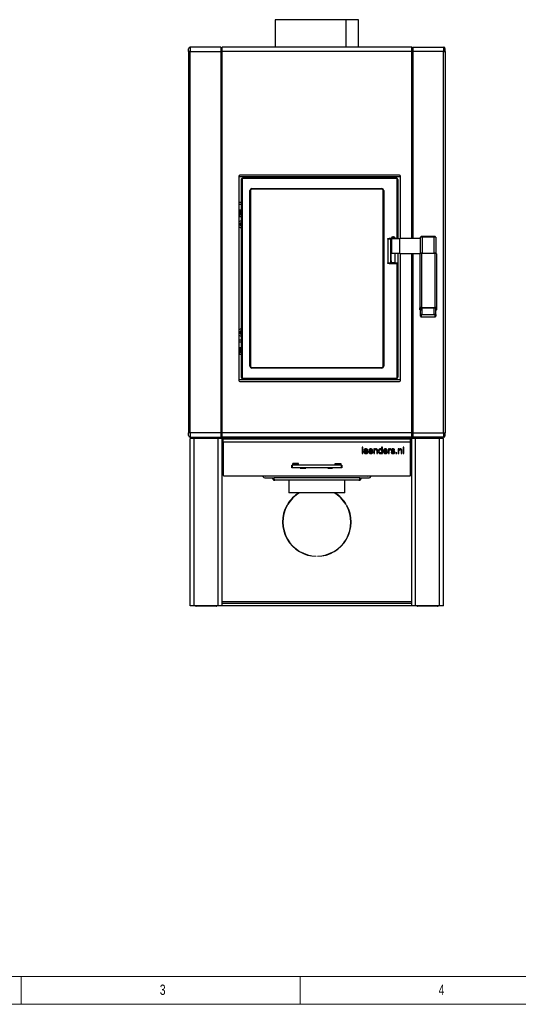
# Model space of a CAD drawing. Header units: millimetres. Extents: x 170 to 4050, y 55 to 2915.
# Tile 2 of 4: x 1167 to 2061, y 55 to 1821. Entities that reach past the tile are written whole.
import ezdxf

# ---------------------------------------------------------------- set-up
doc = ezdxf.new("R2010")
doc.units = ezdxf.units.MM
doc.header["$LTSCALE"] = 10
doc.styles.add('SLDTEXTSTYLE0', font='TXT', dxfattribs={"width": 0.75})

msp = doc.modelspace()

# ---------------------------------------------------------------- linework, layer by layer
for p, q in [((1625.4, 1821), (1625.4, 1772)), ((1752.4, 1821), (1625.4, 1821)), ((1752.4, 1772), (1752.4, 1821)), ((1752.4, 1821), (1752.7, 1821)), ((1752.7, 1772), (1752.7, 1821)), ((1774.4, 1821), (1752.7, 1821)), ((1774.4, 1772), (1774.4, 1821)), ((1469.9, 1764), (1469.9, 1769)), ((1472.9, 1772), (1472.9, 1764)), ((1527.9, 1772), (1472.9, 1772)), ((1527.9, 1772), (1527.9, 1764)), ((1527.9, 1772), (1529.9, 1770)), ((1869.9, 1772), (1529.9, 1772)), ((1529.9, 1764), (1529.9, 1772)), ((1871.9, 1772), (1869.9, 1770)), ((1869.9, 1764), (1869.9, 1772)), ((1871.9, 1772), (1871.9, 1764)), ((1871.9, 1772), (1926.9, 1772)), ((1926.9, 1772), (1926.9, 1764)), ((1929.9, 1764), (1929.9, 1769)), ((1469.9, 1764), (1469.9, 1080)), ((1472.9, 1764), (1469.9, 1764)), ((1472.9, 1080), (1472.9, 1764)), ((1472.9, 1764), (1527.9, 1764)), ((1527.9, 1764), (1527.9, 1080)), ((1527.9, 1764), (1529.9, 1764)), ((1869.9, 1764), (1529.9, 1764)), ((1529.9, 1080), (1529.9, 1764)), ((1871.9, 1764), (1869.9, 1764)), ((1869.9, 1428.7), (1869.9, 1764)), ((1871.9, 1764), (1871.9, 1428.7)), ((1926.9, 1764), (1871.9, 1764)), ((1926.9, 1080), (1926.9, 1764)), ((1926.9, 1764), (1929.9, 1764)), ((1929.9, 1764), (1929.9, 1080)), ((1559.9, 1540), (1559.9, 1174)), ((1849.9, 1539), (1559.9, 1539)), ((1847.9, 1542), (1561.9, 1542)), ((1567.3, 1536.1), (1567.3, 1537.1)), ((1567.3, 1537.1), (1842.3, 1537.1)), ((1842.3, 1536.1), (1842.3, 1537.1)), ((1849.9, 1428.7), (1849.9, 1540)), ((1564.8, 1179.1), (1564.8, 1535.1)), ((1564.8, 1535.1), (1564.8, 1535.1)), ((1565.8, 1534.9), (1565.7, 1534.6)), ((1565.7, 1534.6), (1565.7, 1179.1)), ((1842.3, 1536.1), (1567.3, 1536.1)), ((1843.8, 1428.8), (1843.8, 1534.6)), ((1843.8, 1534.6), (1844.8, 1534.6)), ((1844.8, 1534.6), (1844.8, 1428.8)), ((1579.8, 1199.6), (1579.8, 1514.6)), ((1579.8, 1514.6), (1580.8, 1514.6)), ((1580.8, 1514.6), (1580.8, 1199.6)), ((1583.3, 1518.1), (1816.3, 1518.1)), ((1583.3, 1518.1), (1583.3, 1517.1)), ((1816.3, 1517.1), (1583.3, 1517.1)), ((1816.3, 1518.1), (1816.3, 1517.1)), ((1818.8, 1514.6), (1819.8, 1514.6)), ((1818.8, 1199.6), (1818.8, 1514.6)), ((1819.8, 1514.6), (1819.8, 1199.6)), ((1564.8, 1493), (1559.9, 1493)), ((1559.9, 1490.1), (1564.7, 1490.1)), ((1564.7, 1480.1), (1564.7, 1490.1)), ((1564.8, 1490.1), (1564.7, 1490.1)), ((1559.9, 1480.1), (1564.7, 1480.1)), ((1559.9, 1478.8), (1562.1, 1478.8)), ((1559.9, 1478.5), (1561.9, 1478.5)), ((1559.9, 1470.5), (1561.9, 1470.5)), ((1562.1, 1470.3), (1559.9, 1470.3)), ((1559.9, 1468), (1564.8, 1468)), ((1561.9, 1470.5), (1561.9, 1478.5)), ((1562.1, 1478.8), (1562.1, 1470.3)), ((1564.8, 1480.1), (1564.7, 1480.1)), ((1563.9, 1457.2), (1563.9, 1450.9)), ((1833.8, 1430.5), (1839.4, 1430.5)), ((1837.1, 1431.6), (1836.1, 1431.6)), ((1885.9, 1402.4), (1885.9, 1430.8)), ((1909.9, 1432), (1888.9, 1432)), ((1888.9, 1431.2), (1888.9, 1432)), ((1909.9, 1431.2), (1888.9, 1431.2)), ((1888.9, 1431.2), (1888.9, 1402.5)), ((1909.9, 1431.2), (1909.9, 1432)), ((1909.9, 1402.5), (1909.9, 1431.2)), ((1912.9, 1430.8), (1912.9, 1402.4)), ((1827.2, 1428.7), (1832.2, 1428.7)), ((1827.2, 1427.2), (1827.2, 1428.7)), ((1832.2, 1427.2), (1827.2, 1427.2)), ((1827.2, 1427.2), (1827.2, 1385.2)), ((1833.1, 1428.8), (1830.2, 1428.8)), ((1832.2, 1428.7), (1832.2, 1427.2)), ((1832.2, 1427.2), (1832.2, 1385.2)), ((1833.1, 1423.8), (1832.2, 1423.8)), ((1833.1, 1428.6), (1833.1, 1423.8)), ((1833.4, 1386), (1833.4, 1429.9)), ((1833.6, 1430.3), (1833.6, 1428.7)), ((1833.6, 1428.7), (1833.6, 1401.7)), ((1833.6, 1428.7), (1848.6, 1428.7)), ((1839.6, 1430.3), (1839.6, 1428.7)), ((1843.8, 1428.8), (1840.1, 1428.8)), ((1844.8, 1428.8), (1843.8, 1428.8)), ((1844.8, 1428.7), (1844.8, 1428.8)), ((1885.9, 1428.7), (1848.6, 1428.7)), ((1848.6, 1401.7), (1848.6, 1428.7)), ((1848.6, 1401.7), (1833.6, 1401.7)), ((1839.8, 1401.7), (1839.8, 1385.2)), ((1844.8, 1401.7), (1844.8, 1385.2)), ((1848.6, 1401.7), (1884.8, 1401.7)), ((1849.9, 1174), (1849.9, 1401.7)), ((1869.9, 1080), (1869.9, 1401.7)), ((1871.9, 1401.7), (1871.9, 1080)), ((1885.4, 1402.3), (1884.4, 1401.3)), ((1884.4, 1401.3), (1884.4, 1304.2)), ((1887.4, 1401.7), (1887.4, 1402.5)), ((1887.4, 1402.5), (1911.4, 1402.5)), ((1911.4, 1401.7), (1887.4, 1401.7)), ((1887.4, 1401.7), (1887.4, 1304.6)), ((1911.4, 1401.7), (1911.4, 1402.5)), ((1911.4, 1401.7), (1911.4, 1304.6)), ((1914.4, 1401.3), (1913.4, 1402.3)), ((1914.4, 1401.3), (1914.4, 1304.2)), ((1827.2, 1385.2), (1832.2, 1385.2)), ((1827.2, 1383.7), (1827.2, 1385.2)), ((1832.2, 1383.7), (1827.2, 1383.7)), ((1830.2, 1383.6), (1843.8, 1383.6)), ((1832.2, 1388.6), (1833.1, 1388.6)), ((1832.2, 1385.2), (1832.2, 1383.7)), ((1833.1, 1388.6), (1833.1, 1386.6)), ((1839.6, 1385), (1834.4, 1385)), ((1839.8, 1385.2), (1844.8, 1385.2)), ((1839.8, 1383.7), (1839.8, 1385.2)), ((1844.8, 1383.7), (1839.8, 1383.7)), ((1843.8, 1179.6), (1843.8, 1383.6)), ((1843.8, 1383.6), (1844.8, 1383.6)), ((1844.8, 1385.2), (1844.8, 1383.7)), ((1844.8, 1383.6), (1844.8, 1383.7)), ((1844.8, 1383.6), (1844.8, 1179.6)), ((1885.4, 1303.2), (1884.4, 1304.2)), ((1884.4, 1300.9), (1884.4, 1304.2)), ((1884.4, 1300.9), (1885.4, 1299.9)), ((1884.4, 1300.8), (1884.4, 1300.9)), ((1884.4, 1300.8), (1885.4, 1299.8)), ((1885.4, 1303.2), (1885.4, 1299.9)), ((1885.9, 1292.1), (1885.9, 1303)), ((1885.9, 1289.2), (1885.9, 1292.1)), ((1886.9, 1291.1), (1886.9, 1288.2)), ((1887.4, 1304.6), (1911.4, 1304.6)), ((1887.4, 1303.5), (1887.4, 1304.6)), ((1911.4, 1303.5), (1887.4, 1303.5)), ((1909.9, 1303.4), (1888.9, 1303.4)), ((1888.9, 1292.5), (1888.9, 1303.4)), ((1888.9, 1292.5), (1909.9, 1292.5)), ((1888.9, 1292.5), (1888.9, 1291.4)), ((1909.9, 1291.4), (1888.9, 1291.4)), ((1909.9, 1292.5), (1909.9, 1303.4)), ((1909.9, 1292.5), (1909.9, 1291.4)), ((1911.4, 1303.5), (1911.4, 1304.6)), ((1911.9, 1288.2), (1911.9, 1291.1)), ((1912.9, 1292.1), (1912.9, 1303)), ((1912.9, 1292.1), (1912.9, 1289.2)), ((1913.4, 1303.2), (1914.4, 1304.2)), ((1913.4, 1299.9), (1913.4, 1303.2)), ((1914.4, 1300.9), (1913.4, 1299.9)), ((1913.4, 1299.8), (1914.4, 1300.8)), ((1914.4, 1304.2), (1914.4, 1300.9)), ((1914.4, 1300.9), (1914.4, 1300.8)), ((1888.9, 1287.9), (1909.9, 1287.9)), ((1888.9, 1287.9), (1909.9, 1287.9)), ((1888.9, 1287.9), (1888.9, 1287.9)), ((1909.9, 1287.9), (1909.9, 1287.9)), ((1563.9, 1263.2), (1563.9, 1256.9)), ((1564.8, 1246), (1559.9, 1246)), ((1559.9, 1243.1), (1564.7, 1243.1)), ((1564.7, 1233.1), (1564.7, 1243.1)), ((1564.8, 1243.1), (1564.7, 1243.1)), ((1559.9, 1233.1), (1564.7, 1233.1)), ((1559.9, 1231.8), (1562.1, 1231.8)), ((1559.9, 1231.5), (1561.9, 1231.5)), ((1559.9, 1223.5), (1561.9, 1223.5)), ((1562.1, 1223.3), (1559.9, 1223.3)), ((1559.9, 1221), (1564.8, 1221)), ((1561.9, 1223.5), (1561.9, 1231.5)), ((1562.1, 1231.8), (1562.1, 1223.3)), ((1564.8, 1233.1), (1564.7, 1233.1)), ((1579.8, 1199.6), (1580.8, 1199.6)), ((1583.3, 1197.1), (1583.3, 1196.1)), ((1583.3, 1197.1), (1816.3, 1197.1)), ((1816.3, 1196.1), (1583.3, 1196.1)), ((1816.3, 1197.1), (1816.3, 1196.1)), ((1818.8, 1199.6), (1819.8, 1199.6)), ((1849.9, 1175), (1559.9, 1175)), ((1561.9, 1172), (1847.9, 1172)), ((1565.1, 1178.4), (1565.7, 1179.1)), ((1566.7, 1178.1), (1566.1, 1177.5)), ((1566.7, 1178.1), (1842.3, 1178.1)), ((1842.3, 1177.1), (1567.3, 1177.1)), ((1842.3, 1177.1), (1842.3, 1178.1)), ((1844.8, 1179.6), (1843.8, 1179.6)), ((1472.9, 1080), (1469.9, 1080)), ((1469.9, 1075), (1469.9, 1080)), ((1472.9, 1080), (1472.9, 1072)), ((1527.9, 1080), (1472.9, 1080)), ((1527.9, 1080), (1527.9, 1072)), ((1527.9, 1080), (1529.9, 1080)), ((1869.9, 1080), (1529.9, 1080)), ((1529.9, 1072), (1529.9, 1080)), ((1871.9, 1080), (1869.9, 1080)), ((1869.9, 1072), (1869.9, 1080)), ((1871.9, 1080), (1871.9, 1072)), ((1871.9, 1080), (1926.9, 1080)), ((1926.9, 1080), (1926.9, 1072)), ((1926.9, 1080), (1929.9, 1080)), ((1929.9, 1075), (1929.9, 1080)), ((1472.9, 1072), (1527.9, 1072)), ((1472.9, 770), (1472.9, 1070)), ((1479.9, 1070), (1472.9, 1070)), ((1479.9, 770), (1479.9, 1070)), ((1522.9, 1070), (1479.9, 1070)), ((1492.9, 1072), (1492.9, 1070)), ((1517.9, 1072), (1517.9, 1070)), ((1522.9, 770), (1522.9, 1070)), ((1529.9, 1070), (1522.9, 1070)), ((1529.9, 1074), (1527.9, 1072)), ((1527.9, 1072), (1529.9, 1072)), ((1869.9, 1072), (1529.9, 1072)), ((1529.9, 1072), (1529.9, 1070)), ((1529.9, 770), (1529.9, 1070)), ((1531.9, 1068.5), (1530.4, 1068.5)), ((1530.4, 1033.5), (1530.4, 1068.5)), ((1531.9, 1062.1), (1531.9, 1068.5)), ((1531.9, 1062.1), (1531.9, 1004.1)), ((1867.8, 1068.5), (1532, 1068.5)), ((1532, 1062.5), (1532, 1068.5)), ((1532.9, 1071), (1532.9, 1070.6)), ((1533.5, 1071), (1532.9, 1071)), ((1866.9, 1063.1), (1532.9, 1063.1)), ((1866.3, 1071), (1533.5, 1071)), ((1866.9, 1071), (1866.3, 1071)), ((1866.9, 1071), (1866.9, 1070.6)), ((1867.8, 1062.5), (1867.8, 1068.5)), ((1867.9, 1068.5), (1869.4, 1068.5)), ((1867.9, 1062.1), (1867.9, 1068.5)), ((1867.9, 1004.1), (1867.9, 1062.1)), ((1869.4, 1033.5), (1869.4, 1068.5)), ((1869.9, 1074), (1871.9, 1072)), ((1869.9, 1072), (1869.9, 1070)), ((1869.9, 1072), (1871.9, 1072)), ((1869.9, 770), (1869.9, 1070)), ((1876.9, 1070), (1869.9, 1070)), ((1926.9, 1072), (1871.9, 1072)), ((1876.9, 770), (1876.9, 1070)), ((1919.9, 1070), (1876.9, 1070)), ((1881.9, 1072), (1881.9, 1070)), ((1906.9, 1072), (1906.9, 1070)), ((1919.9, 770), (1919.9, 1070)), ((1926.9, 1070), (1919.9, 1070)), ((1926.9, 770), (1926.9, 1070)), ((1782.3, 1054.2), (1780.9, 1054.2)), ((1780.9, 1054.2), (1780.9, 1042.8)), ((1780.9, 1042.8), (1782.3, 1042.8)), ((1782.3, 1042.8), (1782.3, 1054.2)), ((1791.5, 1047.9), (1784, 1047.9)), ((1784.3, 1049.1), (1785.8, 1049.1)), ((1785.4, 1046.6), (1791.5, 1046.6)), ((1789.7, 1049.1), (1791.2, 1049.1)), ((1791.5, 1045.1), (1790.1, 1045.3)), ((1800.2, 1047.9), (1792.8, 1047.9)), ((1793.1, 1049.1), (1794.6, 1049.1)), ((1794.2, 1046.6), (1800.3, 1046.6)), ((1798.5, 1049.1), (1799.9, 1049.1)), ((1800.3, 1045.1), (1798.8, 1045.3)), ((1803.4, 1051.1), (1801.9, 1051.1)), ((1801.9, 1051.1), (1801.9, 1042.8)), ((1801.9, 1042.8), (1803.4, 1042.8)), ((1803.4, 1050), (1803.4, 1051.1)), ((1803.4, 1042.8), (1803.4, 1047.3)), ((1807.2, 1047.8), (1807.2, 1042.8)), ((1807.2, 1042.8), (1808.6, 1042.8)), ((1808.6, 1042.8), (1808.6, 1047.9)), ((1810.2, 1047.5), (1811.7, 1047.5)), ((1811.7, 1046.4), (1810.2, 1046.4)), ((1817.4, 1054.2), (1815.9, 1054.2)), ((1815.9, 1054.2), (1815.9, 1050)), ((1815.9, 1047.5), (1817.4, 1047.5)), ((1817.4, 1046.4), (1815.9, 1046.4)), ((1815.9, 1044.1), (1815.9, 1042.8)), ((1815.9, 1042.8), (1817.4, 1042.8)), ((1817.4, 1047.5), (1817.4, 1054.2)), ((1817.4, 1042.8), (1817.4, 1046.4)), ((1826.5, 1047.9), (1819, 1047.9)), ((1819.4, 1049.1), (1820.8, 1049.1)), ((1820.4, 1046.6), (1826.6, 1046.6)), ((1824.7, 1049.1), (1826.2, 1049.1)), ((1826.5, 1045.1), (1825.1, 1045.3)), ((1829.5, 1051.1), (1828.2, 1051.1)), ((1828.2, 1051.1), (1828.2, 1042.8)), ((1828.2, 1042.8), (1829.6, 1042.8)), ((1829.5, 1050), (1829.5, 1051.1)), ((1829.6, 1042.8), (1829.6, 1047.2)), ((1832.1, 1049.6), (1832.5, 1050.9)), ((1834.4, 1045.6), (1833, 1045.4)), ((1837.8, 1048.8), (1839.3, 1048.9)), ((1843.2, 1044.3), (1841.7, 1044.3)), ((1841.7, 1044.3), (1841.7, 1042.8)), ((1841.7, 1042.8), (1843.2, 1042.8)), ((1843.2, 1042.8), (1843.2, 1044.3)), ((1847.1, 1051.1), (1845.7, 1051.1)), ((1845.7, 1051.1), (1845.7, 1042.8)), ((1845.7, 1042.8), (1847.1, 1042.8)), ((1847.1, 1050), (1847.1, 1051.1)), ((1847.1, 1042.8), (1847.1, 1047.3)), ((1850.9, 1047.8), (1850.9, 1042.8)), ((1850.9, 1042.8), (1852.4, 1042.8)), ((1852.4, 1042.8), (1852.4, 1047.9)), ((1854.4, 1054.2), (1854.4, 1042.8)), ((1855.9, 1054.2), (1854.4, 1054.2)), ((1854.4, 1042.8), (1855.9, 1042.8)), ((1855.9, 1042.8), (1855.9, 1054.2)), ((1530.4, 1033.5), (1531.9, 1033.5)), ((1667.1, 1025.1), (1656.7, 1025.1)), ((1656.7, 1025.1), (1656.7, 1022)), ((1656.7, 1024.7), (1656.9, 1024.7)), ((1656.9, 1022), (1656.9, 1024.9)), ((1656.9, 1024.9), (1666.9, 1024.9)), ((1661.9, 1024.9), (1661.9, 1025.1)), ((1666.9, 1022), (1666.9, 1024.9)), ((1666.9, 1024.9), (1667.1, 1024.9)), ((1667.1, 1022), (1667.1, 1025.1)), ((1732.7, 1025.1), (1743.1, 1025.1)), ((1732.7, 1022), (1732.7, 1025.1)), ((1732.7, 1024.9), (1732.9, 1024.9)), ((1732.9, 1022), (1732.9, 1024.9)), ((1732.9, 1024.9), (1742.9, 1024.9)), ((1737.9, 1025.1), (1737.9, 1024.9)), ((1742.9, 1022), (1742.9, 1024.9)), ((1742.9, 1024.7), (1743.1, 1024.7)), ((1743.1, 1025.1), (1743.1, 1022)), ((1869.4, 1033.5), (1867.9, 1033.5)), ((1531.9, 1023), (1529.9, 1023)), ((1531.9, 1022), (1529.9, 1022)), ((1654.9, 1017), (1654.9, 1022)), ((1654.9, 1022), (1655.9, 1022)), ((1655.9, 1017), (1654.9, 1017)), ((1655.9, 1022), (1655.9, 1017)), ((1743.9, 1022), (1655.9, 1022)), ((1743.9, 1017), (1655.9, 1017)), ((1656.7, 1022.7), (1656.9, 1022.7)), ((1680, 1022.1), (1669.8, 1022.1)), ((1669.8, 1022.1), (1669.8, 1022)), ((1669.8, 1017), (1669.8, 1016.9)), ((1669.8, 1016.9), (1680, 1016.9)), ((1680, 1022), (1680, 1022.1)), ((1680, 1016.9), (1680, 1017)), ((1719.8, 1022.1), (1719.8, 1022)), ((1728, 1022.1), (1719.8, 1022.1)), ((1719.8, 1017), (1719.8, 1016.9)), ((1719.8, 1016.9), (1728, 1016.9)), ((1728, 1022), (1728, 1022.1)), ((1728, 1016.9), (1728, 1017)), ((1742.9, 1022.7), (1743.1, 1022.7)), ((1743.9, 1017), (1743.9, 1022)), ((1743.9, 1022), (1744.9, 1022)), ((1744.9, 1017), (1743.9, 1017)), ((1744.9, 1022), (1744.9, 1017)), ((1869.9, 1023), (1867.9, 1023)), ((1869.9, 1022), (1867.9, 1022)), ((1532.9, 1003.1), (1866.9, 1003.1)), ((1608.4, 999), (1623.1, 999)), ((1776.7, 999), (1623.1, 999)), ((1775.4, 995), (1624.4, 995)), ((1649.9, 995), (1649.9, 972.6)), ((1749.9, 972.6), (1749.9, 995)), ((1776.7, 999), (1791.4, 999)), ((1672.5, 972.6), (1649.9, 972.6)), ((1749.9, 972.6), (1672.5, 972.6)), ((1646.6, 949.7), (1646.1, 949.9)), ((1647.1, 951.6), (1647.6, 951.4)), ((1752.2, 951.4), (1752.6, 951.6)), ((1753.6, 949.9), (1753.2, 949.7)), ((1698.9, 858.5), (1698.9, 859)), ((1700.9, 859), (1700.9, 858.5)), ((1479.9, 770), (1472.9, 770)), ((1522.9, 770), (1479.9, 770)), ((1519.4, 769), (1483.4, 769)), ((1529.9, 770), (1522.9, 770)), ((1869.9, 777), (1529.9, 777)), ((1869.9, 774), (1529.9, 774)), ((1869.9, 770), (1529.9, 770)), ((1876.9, 770), (1869.9, 770)), ((1919.9, 770), (1876.9, 770)), ((1916.4, 769), (1880.4, 769)), ((1926.9, 770), (1919.9, 770))]:
    msp.add_line(p, q)
at = {"color": 7, "linetype": 'Continuous', "lineweight": 0}
for p, q in [((220, 105), (4000, 105)), ((1170, 105), (1170, 55)), ((1670, 105), (1670, 55)), ((170, 55), (4050, 55))]:
    msp.add_line(p, q, dxfattribs=at)
at = {"flags": 128}
for points in [[(1564.8, 1535.1), (1565.3, 1534.8), (1565.7, 1534.6)], [(1830.2, 1428.8), (1829.6, 1428.8), (1829.4, 1428.7)], [(1829.4, 1383.7), (1829.6, 1383.7), (1830.2, 1383.6)]]:
    msp.add_lwpolyline(points, dxfattribs=at)
for centre, radius, start, end in [((1472.9, 1769), 3, 90, 180), ((1926.9, 1769), 3, 0, 90), ((1561.9, 1540), 2, 90, 180), ((1842.3, 1534.6), 2.5, 0, 90), ((1847.9, 1540), 2, 0, 90), ((1842.3, 1534.6), 1.5, 0, 90), ((1583.3, 1514.6), 3.5, 90, 180), ((1583.3, 1514.6), 2.5, 90, 180), ((1816.3, 1514.6), 3.5, 0, 90), ((1816.3, 1514.6), 2.5, 0, 90), ((1564.9, 1454), 6.5, 90.4413, 140.2849), ((1564.9, 1454), 6.5, 219.7151, 269.5587), ((1564.9, 1454), 3.3, 90.8692, 269.1308), ((1836.1, 1428.6), 3, 90, 176.1774), ((1837.1, 1428.6), 3, 3.8226, 90), ((1888.2, 1425.5), 5.75, 82.6531, 113.1936), ((1910.6, 1425.5), 5.75, 66.8064, 97.3469), ((1836.1, 1428.6), 3, 176.1774, 180), ((1837.1, 1428.6), 3, 1.9102, 3.8226), ((1886.7, 1396), 5.75, 82.6497, 113.1969), ((1886.9, 1397.9), 4.67, 84.5693, 109.2095), ((1911.8, 1397.9), 4.67, 70.7899, 95.4312), ((1912.1, 1396), 5.75, 66.8029, 97.3504), ((1836.1, 1386.6), 3, 180, 270), ((1834.4, 1386), 1, 180, 270), ((1837.1, 1386.6), 3, 270, 334.1581), ((1886.7, 1298.9), 5.75, 82.6543, 113.1924), ((1886.9, 1299.7), 3.83, 82.6538, 113.1928), ((1885.9, 1300.4), 0.722, 228.1334, 271.4481), ((1888.2, 1297.7), 5.75, 82.6479, 113.1988), ((1888.2, 1286.8), 5.75, 82.6496, 113.1971), ((1886.9, 1292.1), 0.995, 180.2814, 270.2788), ((1888.4, 1287.6), 3.83, 82.6481, 113.1987), ((1910.6, 1297.7), 5.75, 66.8012, 97.3522), ((1910.6, 1286.8), 5.75, 66.8029, 97.3505), ((1910.4, 1287.6), 3.83, 66.8017, 97.3516), ((1912.1, 1298.9), 5.75, 66.8074, 97.3458), ((1911.9, 1299.7), 3.83, 66.8066, 97.3466), ((1911.9, 1292.1), 0.995, 269.7216, 359.7181), ((1912.9, 1300.4), 0.722, 268.5498, 311.8699), ((1886.9, 1289.2), 0.995, 180.2848, 270.2755), ((1888.4, 1291.7), 3.83, 246.804, 277.3526), ((1910.4, 1291.7), 3.83, 262.6477, 293.1956), ((1911.9, 1289.2), 0.995, 269.725, 359.7147), ((1564.9, 1260), 6.5, 90.4413, 140.2849), ((1564.9, 1260), 6.5, 219.7151, 269.5587), ((1564.9, 1260), 3.3, 90.8692, 269.1308), ((1583.3, 1199.6), 3.5, 180, 270), ((1583.3, 1199.6), 2.5, 180, 270), ((1816.3, 1199.6), 3.5, 270, 0), ((1816.3, 1199.6), 2.5, 270, 0), ((1561.9, 1174), 2, 180, 270), ((1567.3, 1179.6), 2.5, 191.4712, 209.4736), ((1567.3, 1179.6), 2.5, 240.4049, 270), ((1842.3, 1179.6), 1.5, 270, 0), ((1842.3, 1179.6), 2.5, 270, 0), ((1847.9, 1174), 2, 270, 0), ((1472.9, 1075), 3, 180, 270), ((1532.9, 1062.1), 1, 90, 180), ((1866.9, 1062.1), 1, 0, 90), ((1926.9, 1075), 3, 270, 0), ((1788.5, 1048.2), 1.48, 34.157, 44.5721), ((1761, 1047.4), 30.5, 358.6011, 359.303), ((1797.3, 1048.2), 1.48, 34.157, 44.5721), ((1769.8, 1047.4), 30.5, 358.6011, 359.303), ((1823.5, 1048.2), 1.48, 34.157, 44.5721), ((1796, 1047.4), 30.5, 358.6011, 359.303), ((1532.9, 1004.1), 1, 180, 270), ((1608.4, 1006), 7, 204.4743, 270), ((1608.4, 1006), 3.5, 235.9523, 304.0477), ((1791.4, 1006), 3.5, 235.9523, 304.0477), ((1791.4, 1006), 7, 270, 335.5257), ((1866.9, 1004.1), 1, 270, 0), ((1699.9, 920), 61.5, 121.2088, 149.0683), ((1699.9, 920), 61, 120.4247, 149.0683), ((1699.9, 920), 61, 30.9317, 59.5753), ((1699.9, 920), 61.5, 30.9317, 58.7912), ((1699.9, 920), 61.5, 150.9317, 269.0683), ((1699.9, 920), 61, 150.9317, 269.0607), ((1699.9, 920), 61.5, 270.9317, 29.0683), ((1699.9, 920), 61, 270.9393, 29.0683), ((1483.4, 770), 1, 180, 270), ((1519.4, 770), 1, 270, 0), ((1880.4, 770), 1, 180, 270), ((1916.4, 770), 1, 270, 0)]:
    msp.add_arc(centre, radius, start, end)
msp.add_ellipse((1567.5, 1180), major_axis=(-1.46, -1.62), ratio=0.59564, start_param=5.70097, end_param=6.777476)
for points, knots in [([(1564.8, 1535.1), (1564.9, 1535.4), (1565, 1535.7), (1565.3, 1536.2), (1565.5, 1536.4), (1565.9, 1536.7), (1566.2, 1536.9), (1566.7, 1537.1), (1567, 1537.1), (1567.3, 1537.1)], [0, 0, 0, 0, 0.25, 0.25, 0.5, 0.5, 0.75, 0.75, 1, 1, 1, 1]), ([(1567.3, 1536.1), (1567.2, 1536.1), (1567.2, 1536.1), (1567, 1536.1), (1566.9, 1536.1), (1566.7, 1536), (1566.5, 1535.9), (1566.4, 1535.8), (1566.2, 1535.7), (1566.1, 1535.5), (1566, 1535.4), (1565.9, 1535.2), (1565.8, 1535), (1565.8, 1534.9)], [0, 0, 0, 0, 0.060355, 0.120451, 0.180697, 0.277091, 0.37376, 0.487993, 0.60252, 0.677089, 0.751954, 0.875777, 1, 1, 1, 1]), ([(1888.9, 1432), (1888.7, 1432), (1888.3, 1432), (1887.6, 1432), (1887, 1431.9), (1886.6, 1431.8), (1886.3, 1431.6), (1886, 1431.3), (1885.9, 1431), (1885.9, 1430.8), (1885.9, 1430.8)], [0, 0, 0, 0, 0.103103, 0.304104, 0.513363, 0.649977, 0.769922, 0.864213, 0.957728, 1, 1, 1, 1]), ([(1912.9, 1430.8), (1912.9, 1430.9), (1912.8, 1431.1), (1912.7, 1431.4), (1912.4, 1431.6), (1912.2, 1431.8), (1911.9, 1431.9), (1911.5, 1432), (1910.7, 1432), (1910.2, 1432), (1909.9, 1432)], [0, 0, 0, 0, 0.1019618, 0.1812071, 0.2533848, 0.3268309, 0.4216624, 0.6024567, 0.7989896, 1, 1, 1, 1]), ([(1885.9, 1289.2), (1885.9, 1289.1), (1885.9, 1288.8), (1886.1, 1288.5), (1886.3, 1288.3), (1886.6, 1288.2), (1886.9, 1288.1), (1887.3, 1288), (1888, 1287.9), (1888.6, 1287.9), (1888.9, 1287.9)], [0, 0, 0, 0, 0.101964, 0.18121, 0.253373, 0.326828, 0.421665, 0.602458, 0.798992, 1, 1, 1, 1]), ([(1909.9, 1287.9), (1910, 1287.9), (1910.5, 1287.9), (1911.2, 1288), (1911.7, 1288.1), (1912.1, 1288.2), (1912.5, 1288.3), (1912.8, 1288.7), (1912.9, 1289), (1912.9, 1289.1), (1912.9, 1289.2)], [0, 0, 0, 0, 0.103106, 0.304103, 0.513362, 0.649973, 0.769924, 0.864212, 0.957727, 1, 1, 1, 1]), ([(1566.1, 1177.5), (1566, 1177.5), (1565.9, 1177.6), (1565.7, 1177.7), (1565.6, 1177.8), (1565.4, 1178), (1565.4, 1178), (1565.2, 1178.2), (1565.2, 1178.3), (1565.1, 1178.4)], [0, 0, 0, 0, 0.25, 0.25, 0.5, 0.5, 0.75, 0.75, 1, 1, 1, 1]), ([(1532.9, 1071), (1532.6, 1071), (1532, 1070.9), (1531.2, 1070.4), (1530.6, 1069.7), (1530.4, 1069), (1530.4, 1068.6), (1530.4, 1068.5)], [0, 0, 0, 0, 0.229802, 0.459646, 0.689491, 0.919329, 1, 1, 1, 1]), ([(1532.2, 1069.3), (1532.2, 1069.2), (1532, 1069.1), (1531.9, 1068.8), (1531.9, 1068.6), (1531.9, 1068.5)], [0, 0, 0, 0, 0.245942, 0.798143, 1, 1, 1, 1]), ([(1532, 1068.5), (1532.1, 1068.8), (1532.3, 1069.4), (1532.6, 1070.2), (1533, 1070.8), (1533.3, 1071), (1533.4, 1071), (1533.5, 1071)], [0, 0, 0, 0, 0.229798, 0.45964, 0.689486, 0.919325, 1, 1, 1, 1]), ([(1866.3, 1071), (1866.4, 1071), (1866.7, 1070.9), (1867, 1070.4), (1867.4, 1069.7), (1867.6, 1069), (1867.8, 1068.6), (1867.8, 1068.5)], [0, 0, 0, 0, 0.229801, 0.459643, 0.689488, 0.919329, 1, 1, 1, 1]), ([(1869.4, 1068.5), (1869.4, 1068.8), (1869.3, 1069.4), (1868.8, 1070.2), (1868.1, 1070.8), (1867.4, 1071), (1867, 1071), (1866.9, 1071)], [0, 0, 0, 0, 0.229797, 0.459639, 0.689483, 0.919325, 1, 1, 1, 1]), ([(1867.9, 1068.5), (1867.9, 1068.7), (1867.8, 1069), (1867.6, 1069.2), (1867.5, 1069.3)], [0, 0, 0, 0, 0.530082, 1, 1, 1, 1]), ([(1784, 1047.9), (1784, 1047.9), (1784, 1047.7), (1784, 1047.4), (1784, 1047.1), (1784, 1046.9)], [0, 0, 0, 0, 0.038328, 0.504725, 1, 1, 1, 1]), ([(1784, 1046.9), (1784, 1046.3), (1784.1, 1045.1), (1785, 1043.6), (1786.4, 1042.8), (1787.4, 1042.7), (1787.9, 1042.7)], [0, 0, 0, 0, 0.2806091, 0.5594303, 0.7793664, 1, 1, 1, 1]), ([(1787.8, 1051.3), (1787.4, 1051.2), (1786.6, 1051.2), (1785.2, 1050.5), (1784.7, 1049.6), (1784.3, 1049.1)], [0, 0, 0, 0, 0.281089, 0.561746, 1, 1, 1, 1]), ([(1787.9, 1044), (1787.8, 1044), (1787.6, 1044), (1787.4, 1044), (1787.2, 1044.1), (1787, 1044.1), (1786.7, 1044.2), (1786.5, 1044.4), (1786.4, 1044.5), (1786.2, 1044.7), (1786, 1044.8), (1785.9, 1045), (1785.7, 1045.3), (1785.6, 1045.5), (1785.6, 1045.7), (1785.5, 1046), (1785.4, 1046.3), (1785.4, 1046.5), (1785.4, 1046.6)], [0, 0, 0, 0, 0.0627112, 0.1230565, 0.1815196, 0.2386322, 0.2957113, 0.353116, 0.4104623, 0.4696134, 0.5291428, 0.5897672, 0.6512343, 0.7149008, 0.7811179, 0.8502463, 0.9234544, 0.9999975, 0.9999975, 0.9999975, 0.9999975]), ([(1785.8, 1049.1), (1785.8, 1049.1), (1785.9, 1049.1), (1786, 1049.3), (1786.1, 1049.4), (1786.3, 1049.5), (1786.5, 1049.7), (1786.7, 1049.8), (1786.9, 1049.8), (1787.1, 1049.9), (1787.3, 1049.9), (1787.6, 1050), (1787.7, 1050), (1787.8, 1050)], [0, 0, 0, 0, 0.026499, 0.118965, 0.214224, 0.309575, 0.405066, 0.499222, 0.594713, 0.691763, 0.791812, 0.893642, 1, 1, 1, 1]), ([(1791.2, 1049.1), (1791, 1049.4), (1790.6, 1050.1), (1789.5, 1051.1), (1788.4, 1051.2), (1787.8, 1051.3)], [0, 0, 0, 0, 0.280781, 0.561508, 1, 1, 1, 1]), ([(1787.8, 1050), (1788.2, 1049.9), (1788.8, 1049.9), (1789.3, 1049.5), (1789.5, 1049.3)], [0, 0, 0, 0, 0.559678, 1, 1, 1, 1]), ([(1790.1, 1045.3), (1790, 1045.2), (1789.9, 1045), (1789.7, 1044.7), (1789.5, 1044.5), (1789.2, 1044.3), (1788.9, 1044.1), (1788.6, 1044.1), (1788.3, 1044), (1788, 1044), (1787.9, 1044)], [0, 0, 0, 0, 0.134546, 0.260233, 0.37968, 0.496133, 0.613242, 0.734521, 0.862961, 1, 1, 1, 1]), ([(1787.9, 1042.7), (1788.3, 1042.7), (1789.2, 1042.7), (1790.3, 1043.3), (1791.1, 1044.2), (1791.4, 1044.8), (1791.5, 1045.1)], [0, 0, 0, 0, 0.28041, 0.559807, 0.77978, 1, 1, 1, 1]), ([(1791.5, 1047), (1791.5, 1047.1), (1791.5, 1047.5), (1791.5, 1047.8), (1791.5, 1047.9)], [0.0000154, 0.0000154, 0.0000154, 0.0000154, 0.5278901, 1, 1, 1, 1]), ([(1792.8, 1047.9), (1792.8, 1047.9), (1792.8, 1047.7), (1792.7, 1047.4), (1792.7, 1047.1), (1792.7, 1046.9)], [0, 0, 0, 0, 0.038328, 0.504725, 1, 1, 1, 1]), ([(1792.7, 1046.9), (1792.7, 1046.3), (1792.8, 1045.1), (1793.8, 1043.6), (1795.2, 1042.8), (1796.1, 1042.7), (1796.6, 1042.7)], [0, 0, 0, 0, 0.2806091, 0.5594303, 0.7793664, 1, 1, 1, 1]), ([(1796.6, 1051.3), (1796.1, 1051.2), (1795.3, 1051.2), (1794, 1050.5), (1793.4, 1049.6), (1793.1, 1049.1)], [0, 0, 0, 0, 0.281089, 0.561746, 1, 1, 1, 1]), ([(1796.7, 1044), (1796.6, 1044), (1796.4, 1044), (1796.2, 1044), (1795.9, 1044.1), (1795.7, 1044.1), (1795.5, 1044.2), (1795.3, 1044.4), (1795.1, 1044.5), (1794.9, 1044.7), (1794.8, 1044.8), (1794.6, 1045), (1794.5, 1045.3), (1794.4, 1045.5), (1794.3, 1045.7), (1794.2, 1046), (1794.2, 1046.3), (1794.2, 1046.5), (1794.2, 1046.6)], [0, 0, 0, 0, 0.0627112, 0.1230565, 0.1815196, 0.2386322, 0.2957113, 0.353116, 0.4104623, 0.4696134, 0.5291428, 0.5897672, 0.6512343, 0.7149008, 0.7811179, 0.8502463, 0.9234544, 0.9999975, 0.9999975, 0.9999975, 0.9999975]), ([(1794.6, 1049.1), (1794.6, 1049.1), (1794.6, 1049.1), (1794.7, 1049.3), (1794.9, 1049.4), (1795.1, 1049.5), (1795.3, 1049.7), (1795.4, 1049.8), (1795.6, 1049.8), (1795.9, 1049.9), (1796.1, 1049.9), (1796.3, 1050), (1796.5, 1050), (1796.5, 1050)], [0, 0, 0, 0, 0.026499, 0.118965, 0.214224, 0.309575, 0.405066, 0.499222, 0.594713, 0.691763, 0.791812, 0.893642, 1, 1, 1, 1]), ([(1796.5, 1050), (1796.9, 1049.9), (1797.6, 1049.9), (1798.1, 1049.5), (1798.3, 1049.3)], [0, 0, 0, 0, 0.559678, 1, 1, 1, 1]), ([(1799.9, 1049.1), (1799.8, 1049.4), (1799.4, 1050.1), (1798.2, 1051.1), (1797.2, 1051.2), (1796.6, 1051.3)], [0, 0, 0, 0, 0.280781, 0.561508, 1, 1, 1, 1]), ([(1796.6, 1042.7), (1797.1, 1042.7), (1798, 1042.7), (1799.1, 1043.3), (1799.9, 1044.2), (1800.1, 1044.8), (1800.3, 1045.1)], [0, 0, 0, 0, 0.28041, 0.559807, 0.77978, 1, 1, 1, 1]), ([(1798.8, 1045.3), (1798.8, 1045.2), (1798.7, 1045), (1798.5, 1044.7), (1798.2, 1044.5), (1798, 1044.3), (1797.7, 1044.1), (1797.4, 1044.1), (1797, 1044), (1796.8, 1044), (1796.7, 1044)], [0, 0, 0, 0, 0.134546, 0.260233, 0.37968, 0.496133, 0.613242, 0.734521, 0.862961, 1, 1, 1, 1]), ([(1800.3, 1047), (1800.3, 1047.1), (1800.3, 1047.5), (1800.3, 1047.8), (1800.2, 1047.9)], [0.0000154, 0.0000154, 0.0000154, 0.0000154, 0.5278901, 1, 1, 1, 1]), ([(1805.9, 1051.3), (1805.3, 1051.2), (1804.3, 1051.1), (1803.6, 1050.3), (1803.4, 1050)], [0, 0, 0, 0, 0.559, 1, 1, 1, 1]), ([(1803.4, 1047.3), (1803.4, 1047.4), (1803.4, 1047.6), (1803.4, 1048), (1803.4, 1048.3), (1803.5, 1048.6), (1803.6, 1048.8), (1803.7, 1049.1), (1803.8, 1049.2), (1804, 1049.4), (1804.1, 1049.5), (1804.3, 1049.7), (1804.5, 1049.7), (1804.7, 1049.8), (1804.9, 1049.9), (1805.1, 1049.9), (1805.3, 1050), (1805.4, 1050), (1805.5, 1050)], [0.0000027, 0.0000027, 0.0000027, 0.0000027, 0.0960282, 0.1842077, 0.2655125, 0.3397394, 0.4070947, 0.469284, 0.5275385, 0.5822696, 0.63561, 0.6875713, 0.7386024, 0.7894075, 0.8405678, 0.8925063, 0.9452596, 1, 1, 1, 1]), ([(1805.5, 1050), (1805.6, 1050), (1805.7, 1050), (1806, 1049.9), (1806.2, 1049.8), (1806.4, 1049.7), (1806.6, 1049.6), (1806.8, 1049.4), (1806.9, 1049.2), (1807, 1049), (1807.1, 1048.8), (1807.1, 1048.5), (1807.2, 1048.2), (1807.2, 1047.9), (1807.2, 1047.8)], [0, 0, 0, 0, 0.083108, 0.162338, 0.238763, 0.313616, 0.386486, 0.456367, 0.525213, 0.594589, 0.672871, 0.765846, 0.874453, 1, 1, 1, 1]), ([(1808.5, 1049.3), (1808.4, 1049.6), (1808.3, 1050.3), (1807.3, 1051.1), (1806.4, 1051.2), (1805.9, 1051.3)], [0, 0, 0, 0, 0.281145, 0.560629, 1, 1, 1, 1]), ([(1808.6, 1047.9), (1808.6, 1048.2), (1808.6, 1048.6), (1808.6, 1049.1), (1808.5, 1049.3)], [0, 0, 0, 0, 0.560164, 1, 1, 1, 1]), ([(1813.7, 1051.3), (1813.1, 1051.2), (1812.1, 1051.1), (1811.1, 1050.2), (1810.7, 1049.5), (1810.5, 1049), (1810.4, 1048.5), (1810.3, 1048), (1810.3, 1047.7), (1810.2, 1047.5)], [0, 0, 0, 0, 0.278915, 0.557548, 0.645996, 0.734472, 0.822986, 0.911492, 1, 1, 1, 1]), ([(1810.2, 1046.4), (1810.3, 1045.9), (1810.5, 1044.8), (1811.3, 1043.6), (1812.4, 1042.8), (1813.3, 1042.7), (1813.7, 1042.7)], [0, 0, 0, 0, 0.280614, 0.560202, 0.780178, 1, 1, 1, 1]), ([(1811.7, 1047.5), (1811.7, 1047.6), (1811.7, 1047.7), (1811.8, 1048), (1811.8, 1048.3), (1811.9, 1048.6), (1812, 1048.8), (1812.1, 1049), (1812.3, 1049.2), (1812.4, 1049.4), (1812.6, 1049.6), (1812.8, 1049.7), (1812.9, 1049.8), (1813.1, 1049.9), (1813.3, 1049.9), (1813.5, 1050), (1813.7, 1050), (1813.8, 1050)], [0, 0, 0, 0, 0.044339, 0.136319, 0.222752, 0.303159, 0.378054, 0.448808, 0.516313, 0.580722, 0.643308, 0.702938, 0.7616, 0.82007, 0.878475, 0.938619, 1, 1, 1, 1]), ([(1813.8, 1044), (1813.7, 1044), (1813.6, 1044), (1813.4, 1044), (1813.2, 1044.1), (1813, 1044.2), (1812.8, 1044.3), (1812.6, 1044.4), (1812.5, 1044.6), (1812.3, 1044.7), (1812.2, 1044.9), (1812, 1045.1), (1811.9, 1045.4), (1811.8, 1045.7), (1811.8, 1046), (1811.7, 1046.2), (1811.7, 1046.4), (1811.7, 1046.4)], [0, 0, 0, 0, 0.059939, 0.119295, 0.177734, 0.23655, 0.296184, 0.35746, 0.422183, 0.489119, 0.559011, 0.631419, 0.706893, 0.786876, 0.871636, 0.962207, 1, 1, 1, 1]), ([(1815.9, 1050), (1815.6, 1050.4), (1815, 1051.1), (1814.1, 1051.2), (1813.7, 1051.3)], [0, 0, 0, 0, 0.559536, 1, 1, 1, 1]), ([(1813.7, 1042.7), (1813.9, 1042.7), (1814.5, 1042.7), (1815.3, 1043.2), (1815.7, 1043.7), (1815.9, 1044.1)], [0, 0, 0, 0, 0.280642, 0.560911, 1, 1, 1, 1]), ([(1813.8, 1050), (1813.8, 1050), (1814, 1050), (1814.2, 1049.9), (1814.4, 1049.9), (1814.6, 1049.8), (1814.8, 1049.7), (1815, 1049.5), (1815.1, 1049.4), (1815.3, 1049.2), (1815.4, 1049), (1815.6, 1048.8), (1815.7, 1048.5), (1815.8, 1048.2), (1815.8, 1047.9), (1815.9, 1047.7), (1815.9, 1047.6), (1815.9, 1047.5)], [0, 0, 0, 0, 0.062725, 0.123676, 0.182768, 0.242363, 0.302779, 0.364157, 0.427967, 0.494486, 0.56404, 0.636992, 0.714044, 0.797135, 0.885535, 0.979821, 1, 1, 1, 1]), ([(1815.9, 1046.4), (1815.9, 1046.3), (1815.9, 1046.1), (1815.8, 1045.9), (1815.8, 1045.6), (1815.7, 1045.3), (1815.6, 1045.1), (1815.4, 1044.9), (1815.3, 1044.7), (1815.1, 1044.5), (1815, 1044.4), (1814.8, 1044.3), (1814.6, 1044.2), (1814.4, 1044.1), (1814.2, 1044), (1814, 1044), (1813.9, 1044), (1813.8, 1044)], [0, 0, 0, 0, 0.063101, 0.150539, 0.232633, 0.310099, 0.383409, 0.452735, 0.519909, 0.584664, 0.646339, 0.706441, 0.764424, 0.822246, 0.8806, 0.939317, 1, 1, 1, 1]), ([(1819, 1047.9), (1819, 1047.9), (1819, 1047.7), (1819, 1047.4), (1819, 1047.1), (1819, 1046.9)], [0, 0, 0, 0, 0.038328, 0.504725, 1, 1, 1, 1]), ([(1819, 1046.9), (1819, 1046.3), (1819.1, 1045.1), (1820.1, 1043.6), (1821.5, 1042.8), (1822.4, 1042.7), (1822.9, 1042.7)], [0, 0, 0, 0, 0.280609, 0.559431, 0.779367, 1, 1, 1, 1]), ([(1822.8, 1051.3), (1822.4, 1051.2), (1821.6, 1051.2), (1820.2, 1050.5), (1819.7, 1049.6), (1819.4, 1049.1)], [0, 0, 0, 0, 0.281091, 0.561746, 1, 1, 1, 1]), ([(1822.9, 1044), (1822.8, 1044), (1822.7, 1044), (1822.4, 1044), (1822.2, 1044.1), (1822, 1044.1), (1821.8, 1044.2), (1821.6, 1044.4), (1821.4, 1044.5), (1821.2, 1044.7), (1821, 1044.8), (1820.9, 1045), (1820.8, 1045.3), (1820.7, 1045.5), (1820.6, 1045.7), (1820.5, 1046), (1820.5, 1046.3), (1820.4, 1046.5), (1820.4, 1046.6)], [0, 0, 0, 0, 0.0627112, 0.1230565, 0.1815196, 0.2386322, 0.2957113, 0.353116, 0.4104623, 0.4696134, 0.5291428, 0.5897672, 0.6512343, 0.7149008, 0.7811179, 0.8502463, 0.9234544, 0.9999975, 0.9999975, 0.9999975, 0.9999975]), ([(1820.8, 1049.1), (1820.8, 1049.1), (1820.9, 1049.1), (1821, 1049.3), (1821.2, 1049.4), (1821.3, 1049.5), (1821.5, 1049.7), (1821.7, 1049.8), (1821.9, 1049.8), (1822.1, 1049.9), (1822.3, 1049.9), (1822.6, 1050), (1822.7, 1050), (1822.8, 1050)], [0, 0, 0, 0, 0.026499, 0.118965, 0.214224, 0.309575, 0.405066, 0.499222, 0.594713, 0.691763, 0.791812, 0.893642, 1, 1, 1, 1]), ([(1826.2, 1049.1), (1826, 1049.4), (1825.6, 1050.1), (1824.5, 1051.1), (1823.5, 1051.2), (1822.8, 1051.3)], [0, 0, 0, 0, 0.280779, 0.561507, 1, 1, 1, 1]), ([(1822.8, 1050), (1822.9, 1050), (1823.1, 1050), (1823.3, 1049.9), (1823.6, 1049.9), (1823.8, 1049.8), (1824, 1049.7), (1824.2, 1049.6), (1824.4, 1049.4), (1824.5, 1049.3), (1824.6, 1049.3)], [0, 0, 0, 0, 0.1362277, 0.2663304, 0.3915592, 0.5139978, 0.6357712, 0.7556993, 0.8763142, 0.9999939, 0.9999939, 0.9999939, 0.9999939]), ([(1825.1, 1045.3), (1825, 1045.2), (1824.9, 1045), (1824.7, 1044.7), (1824.5, 1044.5), (1824.2, 1044.3), (1823.9, 1044.1), (1823.6, 1044.1), (1823.3, 1044), (1823, 1044), (1822.9, 1044)], [0, 0, 0, 0, 0.134546, 0.260233, 0.37968, 0.496133, 0.613242, 0.734521, 0.862961, 1, 1, 1, 1]), ([(1822.9, 1042.7), (1823.3, 1042.7), (1824.2, 1042.7), (1825.4, 1043.3), (1826.2, 1044.2), (1826.4, 1044.8), (1826.5, 1045.1)], [0, 0, 0, 0, 0.280411, 0.559808, 0.77978, 1, 1, 1, 1]), ([(1826.6, 1047), (1826.6, 1047.1), (1826.6, 1047.5), (1826.5, 1047.8), (1826.5, 1047.9)], [0.0000154, 0.0000154, 0.0000154, 0.0000154, 0.5278901, 1, 1, 1, 1]), ([(1831.2, 1051.3), (1831, 1051.3), (1830.5, 1051.2), (1829.9, 1050.7), (1829.6, 1050.3), (1829.5, 1050)], [0, 0, 0, 0, 0.27943, 0.558808, 1, 1, 1, 1]), ([(1829.6, 1047.2), (1829.6, 1047.4), (1829.6, 1047.7), (1829.7, 1048.1), (1829.7, 1048.5), (1829.8, 1048.8), (1829.9, 1048.9)], [0.0000066, 0.0000066, 0.0000066, 0.0000066, 0.263621, 0.5162639, 0.7617405, 1, 1, 1, 1]), ([(1829.9, 1048.9), (1829.9, 1049), (1829.9, 1049.1), (1830, 1049.3), (1830.2, 1049.5), (1830.3, 1049.7), (1830.5, 1049.8), (1830.7, 1049.9), (1830.9, 1050), (1831.1, 1050), (1831.1, 1050)], [0, 0, 0, 0, 0.141834, 0.275356, 0.40243, 0.52744, 0.648963, 0.766434, 0.881707, 1, 1, 1, 1]), ([(1831.1, 1050), (1831.2, 1050), (1831.4, 1050), (1831.6, 1049.9), (1831.9, 1049.8), (1832, 1049.7), (1832.1, 1049.6)], [0, 0, 0, 0, 0.232865, 0.472853, 0.726669, 1, 1, 1, 1]), ([(1832.5, 1050.9), (1832.3, 1051), (1831.9, 1051.2), (1831.4, 1051.3), (1831.2, 1051.3)], [0, 0, 0, 0, 0.5599592, 1, 1, 1, 1]), ([(1833, 1045.4), (1833.1, 1045), (1833.3, 1044.1), (1834.2, 1043.1), (1835.4, 1042.7), (1836.1, 1042.7), (1836.4, 1042.7)], [0, 0, 0, 0, 0.280306, 0.558741, 0.779059, 1, 1, 1, 1]), ([(1834, 1050.7), (1833.8, 1050.4), (1833.2, 1049.9), (1833.2, 1049.2), (1833.1, 1048.9)], [0, 0, 0, 0, 0.558908, 1, 1, 1, 1]), ([(1833.1, 1048.9), (1833.1, 1048.8), (1833.1, 1048.6), (1833.2, 1048.3), (1833.3, 1048), (1833.4, 1047.7), (1833.6, 1047.5), (1833.8, 1047.3), (1834.1, 1047.1), (1834.3, 1047), (1834.5, 1046.9), (1834.7, 1046.8), (1835, 1046.7), (1835.2, 1046.6), (1835.4, 1046.5), (1835.7, 1046.5), (1836, 1046.4), (1836.3, 1046.3), (1836.4, 1046.3)], [0.0000024, 0.0000024, 0.0000024, 0.0000024, 0.0666124, 0.1313862, 0.1960385, 0.2611344, 0.326989, 0.3939184, 0.4626951, 0.5350216, 0.575151, 0.6203093, 0.6703381, 0.7259141, 0.7868922, 0.8523376, 0.9233715, 1, 1, 1, 1]), ([(1836.1, 1051.3), (1835.7, 1051.3), (1834.9, 1051.2), (1834.3, 1050.9), (1834, 1050.7)], [0, 0, 0, 0, 0.560255, 1, 1, 1, 1]), ([(1836.5, 1044), (1836.4, 1044), (1836.2, 1044), (1836, 1044), (1835.8, 1044), (1835.7, 1044.1), (1835.5, 1044.1), (1835.3, 1044.2), (1835.2, 1044.3), (1835, 1044.4), (1834.8, 1044.6), (1834.6, 1044.9), (1834.5, 1045.2), (1834.5, 1045.5), (1834.4, 1045.6)], [0, 0, 0, 0, 0.076581, 0.149418, 0.218105, 0.283081, 0.34562, 0.405933, 0.464188, 0.521285, 0.63405, 0.748406, 0.868631, 1, 1, 1, 1]), ([(1834.6, 1049), (1834.6, 1049.1), (1834.6, 1049.2), (1834.7, 1049.4), (1834.8, 1049.5), (1834.9, 1049.7), (1835.1, 1049.7), (1835.2, 1049.8), (1835.3, 1049.9), (1835.5, 1049.9), (1835.6, 1049.9), (1835.8, 1049.9), (1836, 1050), (1836.1, 1050), (1836.2, 1050)], [0, 0, 0, 0, 0.089817, 0.179735, 0.275047, 0.380172, 0.438165, 0.501163, 0.568013, 0.641178, 0.720612, 0.807153, 0.899831, 1, 1, 1, 1]), ([(1834.7, 1048.6), (1834.7, 1048.6), (1834.7, 1048.7), (1834.6, 1048.8), (1834.6, 1048.9), (1834.6, 1049), (1834.6, 1049)], [0, 0, 0, 0, 0.255672, 0.501007, 0.746966, 1, 1, 1, 1]), ([(1835.2, 1048.2), (1835.2, 1048.3), (1835.1, 1048.3), (1834.9, 1048.4), (1834.8, 1048.5), (1834.8, 1048.5), (1834.7, 1048.6)], [0, 0, 0, 0, 0.284567, 0.54569, 0.781675, 1, 1, 1, 1]), ([(1836.3, 1047.9), (1836.3, 1047.9), (1836.1, 1048), (1835.9, 1048), (1835.7, 1048.1), (1835.6, 1048.1), (1835.5, 1048.2), (1835.4, 1048.2), (1835.3, 1048.2), (1835.2, 1048.2), (1835.2, 1048.2)], [0, 0, 0, 0, 0.195459, 0.372646, 0.527206, 0.663501, 0.777173, 0.872593, 0.9454, 1, 1, 1, 1]), ([(1839.3, 1048.9), (1839.2, 1049.4), (1839, 1050.2), (1837.8, 1051.2), (1836.7, 1051.2), (1836.1, 1051.3)], [0, 0, 0, 0, 0.280986, 0.559581, 1, 1, 1, 1]), ([(1836.2, 1050), (1836.4, 1050), (1836.8, 1049.9), (1837.3, 1049.7), (1837.7, 1049.3), (1837.8, 1049), (1837.8, 1048.8)], [0, 0, 0, 0, 0.280609, 0.559882, 0.779745, 1, 1, 1, 1]), ([(1839.7, 1045.3), (1839.7, 1045.4), (1839.7, 1045.7), (1839.6, 1046), (1839.5, 1046.3), (1839.3, 1046.5), (1839.1, 1046.8), (1838.9, 1047), (1838.6, 1047.1), (1838.3, 1047.3), (1838.1, 1047.3), (1837.9, 1047.4), (1837.7, 1047.5), (1837.5, 1047.6), (1837.2, 1047.6), (1836.9, 1047.7), (1836.6, 1047.8), (1836.4, 1047.9), (1836.3, 1047.9)], [0, 0, 0, 0, 0.07466, 0.144461, 0.211538, 0.276948, 0.342927, 0.409699, 0.479318, 0.552129, 0.591998, 0.636343, 0.685634, 0.738952, 0.797229, 0.860473, 0.92775, 1, 1, 1, 1]), ([(1836.4, 1046.3), (1836.4, 1046.2), (1836.6, 1046.2), (1836.8, 1046.1), (1837, 1046.1), (1837.2, 1046), (1837.4, 1046), (1837.5, 1045.9), (1837.6, 1045.9), (1837.7, 1045.9), (1837.7, 1045.8)], [0, 0, 0, 0, 0.17552, 0.337954, 0.485094, 0.61612, 0.734077, 0.836983, 0.925397, 1, 1, 1, 1]), ([(1836.4, 1042.7), (1836.9, 1042.7), (1837.8, 1042.8), (1838.9, 1043.4), (1839.6, 1044.3), (1839.7, 1045), (1839.7, 1045.3)], [0, 0, 0, 0, 0.2806584, 0.5603427, 0.7802179, 1, 1, 1, 1]), ([(1838.2, 1045.2), (1838.2, 1045.1), (1838.2, 1044.9), (1838.1, 1044.7), (1838, 1044.5), (1837.8, 1044.4), (1837.7, 1044.2), (1837.5, 1044.2), (1837.4, 1044.1), (1837.2, 1044.1), (1837.1, 1044), (1836.9, 1044), (1836.7, 1044), (1836.5, 1044), (1836.5, 1044)], [0, 0, 0, 0, 0.097205, 0.193404, 0.295735, 0.407258, 0.466919, 0.530226, 0.596246, 0.666371, 0.741732, 0.82188, 0.908233, 1, 1, 1, 1]), ([(1837.7, 1045.8), (1837.8, 1045.8), (1837.9, 1045.8), (1838, 1045.7), (1838, 1045.6), (1838.1, 1045.5), (1838.2, 1045.5), (1838.2, 1045.4), (1838.2, 1045.3), (1838.2, 1045.2), (1838.2, 1045.2)], [0, 0, 0, 0, 0.149642, 0.290187, 0.417703, 0.539894, 0.655492, 0.767278, 0.881436, 1, 1, 1, 1]), ([(1849.7, 1051.3), (1849.1, 1051.2), (1848.1, 1051.1), (1847.4, 1050.3), (1847.1, 1050)], [0, 0, 0, 0, 0.559, 1, 1, 1, 1]), ([(1847.1, 1047.3), (1847.1, 1047.4), (1847.1, 1047.6), (1847.2, 1048), (1847.2, 1048.3), (1847.3, 1048.6), (1847.4, 1048.8), (1847.5, 1049.1), (1847.6, 1049.2), (1847.8, 1049.4), (1847.9, 1049.5), (1848.1, 1049.7), (1848.3, 1049.7), (1848.5, 1049.8), (1848.6, 1049.9), (1848.8, 1049.9), (1849.1, 1050), (1849.2, 1050), (1849.3, 1050)], [0.0000027, 0.0000027, 0.0000027, 0.0000027, 0.0960282, 0.1842077, 0.2655125, 0.3397394, 0.4070947, 0.469284, 0.5275385, 0.5822696, 0.63561, 0.6875713, 0.7386024, 0.7894075, 0.8405678, 0.8925063, 0.9452596, 1, 1, 1, 1]), ([(1849.3, 1050), (1849.4, 1050), (1849.5, 1050), (1849.8, 1049.9), (1850, 1049.8), (1850.2, 1049.7), (1850.4, 1049.6), (1850.6, 1049.4), (1850.7, 1049.2), (1850.8, 1049), (1850.8, 1048.8), (1850.9, 1048.5), (1850.9, 1048.2), (1850.9, 1047.9), (1850.9, 1047.8)], [0, 0, 0, 0, 0.083108, 0.162338, 0.238763, 0.313616, 0.386486, 0.456367, 0.525213, 0.594589, 0.672871, 0.765846, 0.874453, 1, 1, 1, 1]), ([(1852.3, 1049.3), (1852.2, 1049.6), (1852, 1050.3), (1851.1, 1051.1), (1850.2, 1051.2), (1849.7, 1051.3)], [0, 0, 0, 0, 0.281147, 0.560629, 1, 1, 1, 1]), ([(1852.4, 1047.9), (1852.4, 1048.2), (1852.4, 1048.6), (1852.3, 1049.1), (1852.3, 1049.3)], [0, 0, 0, 0, 0.560164, 1, 1, 1, 1]), ([(1530.4, 1033.5), (1530.4, 1033.3), (1530.5, 1032.7), (1530.9, 1032), (1531.3, 1031.5), (1531.7, 1031.3), (1531.9, 1031.3)], [0, 0, 0, 0, 0.264422, 0.542061, 0.822669, 1, 1, 1, 1]), ([(1867.9, 1031.3), (1868.1, 1031.4), (1868.5, 1031.6), (1868.9, 1032), (1869.2, 1032.5), (1869.4, 1033), (1869.4, 1033.3), (1869.4, 1033.5)], [0, 0, 0, 0, 0.262451, 0.442535, 0.625027, 0.810617, 1, 1, 1, 1]), ([(1620.4, 999), (1620.4, 998.8), (1620.4, 998.5), (1620.5, 998), (1620.6, 997.7), (1620.8, 997.3), (1620.9, 997), (1621.2, 996.6), (1621.4, 996.4), (1621.7, 996), (1621.9, 995.9), (1622.4, 995.6), (1622.6, 995.4), (1623.3, 995.1), (1623.9, 995), (1624.4, 995)], [0, 0, 0, 0, 0.125, 0.125, 0.25, 0.25, 0.375, 0.375, 0.5, 0.5, 0.625, 0.625, 0.75, 0.75, 1, 1, 1, 1]), ([(1622.4, 999), (1622.4, 998.8), (1622.5, 998.3), (1622.9, 997.7), (1623.2, 997.3), (1623.5, 997.3), (1623.5, 997.3)], [0, 0, 0, 0, 0.332483, 0.664962, 0.99731, 1, 1, 1, 1]), ([(1624.4, 995), (1624.3, 995), (1624.3, 995.1), (1624.2, 995.2), (1624.1, 995.2), (1624, 995.4), (1624, 995.6), (1623.9, 995.8), (1623.8, 996), (1623.7, 996.4), (1623.6, 996.6), (1623.5, 997), (1623.5, 997.3), (1623.3, 998), (1623.2, 998.5), (1623.1, 999)], [0, 0, 0, 0, 0.125, 0.125, 0.25, 0.25, 0.375, 0.375, 0.5, 0.5, 0.625, 0.625, 0.75, 0.75, 1, 1, 1, 1]), ([(1776.7, 999), (1776.6, 998.8), (1776.6, 998.5), (1776.5, 998), (1776.4, 997.7), (1776.3, 997.3), (1776.3, 997), (1776.1, 996.6), (1776.1, 996.4), (1776, 996), (1775.9, 995.9), (1775.8, 995.6), (1775.8, 995.4), (1775.6, 995.1), (1775.5, 995), (1775.4, 995)], [0, 0, 0, 0, 0.125, 0.125, 0.25, 0.25, 0.375, 0.375, 0.5, 0.5, 0.625, 0.625, 0.75, 0.75, 1, 1, 1, 1]), ([(1775.4, 995), (1775.7, 995), (1775.9, 995.1), (1776.4, 995.2), (1776.7, 995.2), (1777.2, 995.4), (1777.4, 995.6), (1777.8, 995.8), (1778, 996), (1778.4, 996.4), (1778.6, 996.6), (1778.9, 997), (1779, 997.3), (1779.3, 998), (1779.4, 998.5), (1779.4, 999)], [0, 0, 0, 0, 0.125, 0.125, 0.25, 0.25, 0.375, 0.375, 0.5, 0.5, 0.625, 0.625, 0.75, 0.75, 1, 1, 1, 1]), ([(1776.3, 997.3), (1776.5, 997.4), (1776.8, 997.6), (1777.2, 998.1), (1777.4, 998.6), (1777.4, 999), (1777.4, 999)], [0, 0, 0, 0, 0.226744, 0.562383, 0.898023, 1, 1, 1, 1])]:
    msp.add_open_spline(points, degree=3, knots=knots)

# ---------------------------------------------------------------- texts
at = {"color": 7, "linetype": 'Continuous', "lineweight": 0, "char_height": 18.5, "attachment_point": 1, "style": 'SLDTEXTSTYLE0'}
for s, insert in [('3', (1418.3, 90.4)), ('4', (1918.3, 90.4))]:
    msp.add_mtext(s, dxfattribs=dict(at, insert=insert))

doc.saveas('drawing.dxf')
